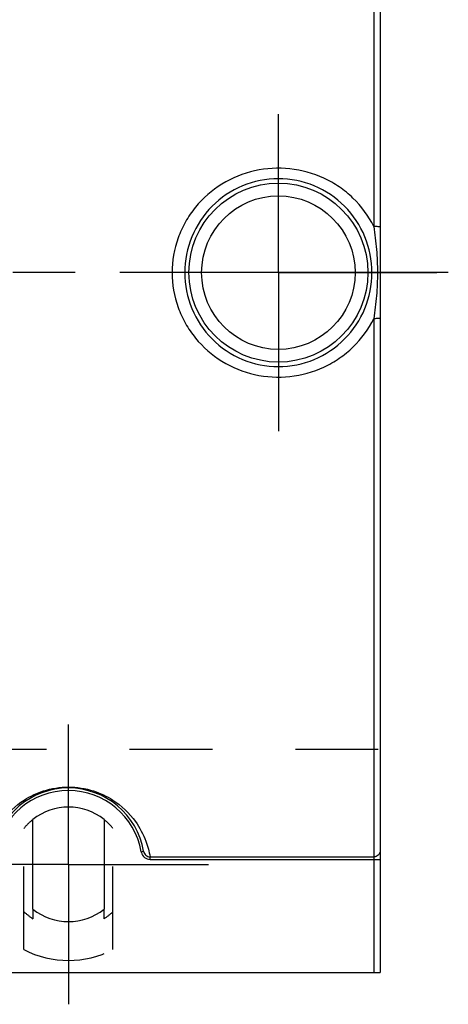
# Model space of a CAD drawing. Header units: millimetres. Extents: x 433 to 567, y 440 to 560.
# Tile 5 of 6: x 534 to 567, y 442 to 520. Entities that reach past the tile are written whole.
import ezdxf

# ---------------------------------------------------------------- set-up
doc = ezdxf.new("R2010")
doc.units = ezdxf.units.MM
doc.header["$LTSCALE"] = 65.185185
doc.linetypes.add('CENTER', pattern=[0.6, 0.375, -0.075, 0.075, -0.075])
doc.linetypes.add('HIDDEN', pattern=[0.2, 0.1, -0.1])
for name, color, linetype in [('ACHSEN_S', 7, 'CONTINUOUS'), ('FLAECHEN', 7, 'CONTINUOUS'), ('KOERPER', 7, 'CONTINUOUS'), ('KONST.EL_MIT_GEO', 7, 'CONTINUOUS')]:
    doc.layers.add(name, color=color, linetype=linetype)

msp = doc.modelspace()

# ---------------------------------------------------------------- linework, layer by layer
at = {"layer": 'ACHSEN_S', "color": 2, "linetype": 'CENTER'}
msp.add_line((567.357, 500), (432.643, 500), dxfattribs=at)
at = {"layer": 'FLAECHEN', "color": 2, "linetype": 'CENTER'}
for q in [(554, 512.461), (541.539, 500), (566.461, 500), (554, 487.539)]:
    msp.add_line((554, 500), q, dxfattribs=at)
at = {"layer": 'FLAECHEN', "color": 8, "linetype": 'HIDDEN'}
msp.add_line((438, 462.553), (562, 462.553), dxfattribs=at)
at = {"layer": 'KOERPER', "color": 7, "linetype": 'Continuous'}
for p, q in [((534.7, 449.977), (534.7, 457.023)), ((540.3, 457.023), (540.3, 449.977))]:
    msp.add_line(p, q, dxfattribs=at)
at = {"layer": 'KOERPER', "color": 8, "linetype": 'HIDDEN'}
for p, q in [((534, 446.802), (534, 456.328)), ((541, 446.802), (541, 456.328)), ((534.7, 449.977), (534.7, 449.224)), ((540.3, 449.224), (540.3, 449.977))]:
    msp.add_line(p, q, dxfattribs=at)
at = {"layer": 'KOERPER', "color": 7, "linetype": 'Continuous'}
for start, end in [(51.5214, 128.4786), (231.5214, 308.4786)]:
    msp.add_arc((537.5, 453.5), 4.5, start, end, dxfattribs=at)
at = {"layer": 'KOERPER', "color": 8, "linetype": 'HIDDEN'}
for radius, start, end in [(4.5, 128.4786, 141.05756), (4.5, 38.94244, 51.5214), (5.111, 226.78518, 236.78457), (5.111, 303.21543, 313.21482)]:
    msp.add_arc((537.5, 453.5), radius, start, end, dxfattribs=at)
at = {"layer": 'KONST.EL_MIT_GEO', "color": 7, "linetype": 'Continuous'}
for p, q in [((561.5, 555), (561.5, 503.621)), ((562, 555), (562, 445)), ((562, 500.001), (561.357, 500.001)), ((561.5, 496.379), (561.5, 445)), ((543.215, 454.491), (543.412, 454.526)), ((543.912, 454.08), (561.5, 454.08)), ((543.912, 453.887), (543.912, 454.08)), ((543.912, 453.887), (562, 453.887)), ((438, 445), (562, 445))]:
    msp.add_line(p, q, dxfattribs=at)
at = {"layer": 'KONST.EL_MIT_GEO', "color": 2, "linetype": 'CENTER'}
for q in [(537.5, 464.5), (526.5, 453.5), (548.5, 453.5), (537.5, 442.5)]:
    msp.add_line((537.5, 453.5), q, dxfattribs=at)
at = {"layer": 'KONST.EL_MIT_GEO', "color": 7, "linetype": 'Continuous'}
for radius in [7.034, 6.034]:
    msp.add_circle((554, 500), radius, dxfattribs=at)
for centre, radius, start, end in [((537.5, 453.5), 6, 9.84165, 170.15837), ((537.5, 453.5), 5.8, 9.84162, 170.15838), ((543.953, 454.62), 0.749, 189.85048, 195.22789)]:
    msp.add_arc(centre, radius, start, end, dxfattribs=at)
at = {"layer": 'KONST.EL_MIT_GEO', "color": 8, "linetype": 'HIDDEN'}
msp.add_arc((537.5, 453.5), 7.557, 242.41087, 297.58913, dxfattribs=at)
at = {"layer": 'KONST.EL_MIT_GEO', "color": 7, "linetype": 'Continuous'}
for points, knots in [([(561.5, 503.621), (561.087, 504.446), (560.246, 505.589), (558.809, 506.761), (557.195, 507.682), (554.923, 508.314), (552.104, 508.153), (549.488, 507.093), (547.713, 505.545), (546.665, 504.013), (545.888, 502.326), (545.643, 500.924), (545.643, 500)], [0, 0, 0, 0, 0.124709, 0.187287, 0.249917, 0.374972, 0.500142, 0.625097, 0.749815, 0.812397, 0.875032, 1, 1, 1, 1]), ([(561.357, 500), (561.357, 500.96), (560.976, 502.897), (559.344, 505.349), (556.896, 506.996), (554, 507.576), (551.104, 506.996), (548.656, 505.349), (547.025, 502.897), (546.643, 500.96), (546.643, 500)], [0, 0, 0, 0, 0.125132, 0.249932, 0.374769, 0.499997, 0.625224, 0.750063, 0.874866, 1, 1, 1, 1]), ([(562, 503.583), (562, 503.587), (561.983, 503.593), (561.958, 503.599), (561.91, 503.605), (561.821, 503.613), (561.681, 503.619), (561.564, 503.621), (561.5, 503.621)], [0, 0, 0, 0, 0.024113, 0.08223, 0.174844, 0.298576, 0.620598, 1, 1, 1, 1]), ([(561.5, 503.621), (561.586, 503.023), (561.732, 501.82), (561.786, 500.608), (561.786, 500.002)], [0, 0, 0, 0, 0.499151, 1, 1, 1, 1]), ([(545.643, 500), (545.643, 499.076), (545.888, 497.674), (546.664, 495.987), (547.713, 494.456), (549.488, 492.907), (552.103, 491.847), (554.922, 491.686), (557.195, 492.318), (558.809, 493.239), (560.246, 494.411), (561.087, 495.554), (561.5, 496.379)], [0, 0, 0, 0, 0.124966, 0.187599, 0.250179, 0.374896, 0.499851, 0.625022, 0.750077, 0.812709, 0.875288, 1, 1, 1, 1]), ([(546.643, 500), (546.643, 499.04), (547.025, 497.103), (548.656, 494.651), (551.104, 493.004), (554, 492.424), (556.896, 493.004), (559.344, 494.651), (560.975, 497.103), (561.358, 499.04), (561.357, 500)], [0, 0, 0, 0, 0.125132, 0.249931, 0.374769, 0.499997, 0.625224, 0.750063, 0.874866, 1, 1, 1, 1]), ([(561.786, 500.002), (561.786, 499.394), (561.732, 498.182), (561.586, 496.978), (561.5, 496.379)], [0, 0, 0, 0, 0.50085, 1, 1, 1, 1]), ([(562, 496.417), (562, 496.413), (561.983, 496.407), (561.958, 496.401), (561.91, 496.395), (561.821, 496.387), (561.681, 496.381), (561.564, 496.379), (561.5, 496.379)], [0, 0, 0, 0, 0.024113, 0.08223, 0.174844, 0.298577, 0.620598, 1, 1, 1, 1]), ([(531.088, 454.08), (531.156, 454.5), (531.417, 455.482), (532.283, 457.116), (533.741, 458.503), (535.606, 459.381), (537.5, 459.68), (539.394, 459.381), (541.259, 458.503), (542.717, 457.116), (543.583, 455.482), (543.844, 454.5), (543.912, 454.08)], [0, 0, 0, 0, 0.069773, 0.165351, 0.299875, 0.391081, 0.500002, 0.608923, 0.700127, 0.834649, 0.930227, 1, 1, 1, 1]), ([(543.23, 454.423), (543.27, 454.275), (543.446, 453.997), (543.76, 453.887), (543.912, 453.887)], [0, 0, 0, 0, 0.500589, 1, 1, 1, 1]), ([(543.412, 454.526), (543.432, 454.408), (543.55, 454.18), (543.794, 454.08), (543.912, 454.08)], [0, 0, 0, 0, 0.5004, 1, 1, 1, 1]), ([(562, 454.563), (562, 454.439), (561.889, 454.179), (561.627, 454.08), (561.5, 454.08)], [0, 0, 0, 0, 0.494022, 1, 1, 1, 1])]:
    msp.add_open_spline(points, degree=3, knots=knots, dxfattribs=at)

doc.saveas('drawing.dxf')
